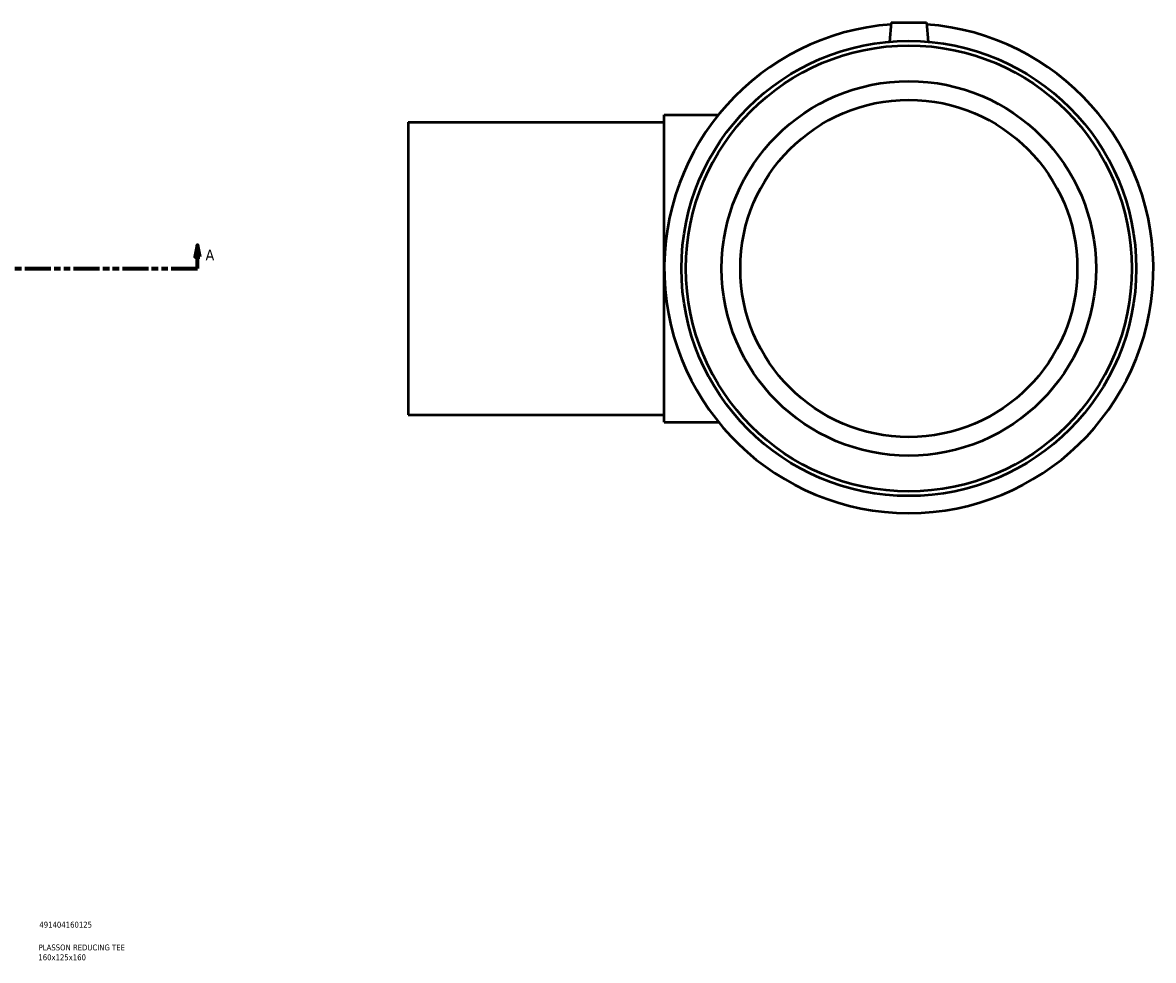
# Model space of a CAD drawing. Header units: millimetres. Extents: x -353 to 1541, y -251 to 1236.
# Tile 6 of 7: x 848 to 1331, y 79 to 480. Entities that reach past the tile are written whole.
import ezdxf

# ---------------------------------------------------------------- set-up
doc = ezdxf.new("R2010")
doc.units = ezdxf.units.MM
doc.linetypes.add('DOUBLE_DASH_CHAIN', pattern=[1.2403, 0.6614, -0.0827, 0.1654, -0.0827, 0.1654, -0.0827])
for name, color, linetype, lineweight in [('Section Line (ANSI)', 7, 'DOUBLE_DASH_CHAIN', 70), ('Title (ISO)', 7, 'Continuous', 50), ('Visible (ANSI)', 7, 'Continuous', 50)]:
    doc.layers.add(name, color=color, linetype=linetype, lineweight=lineweight)
doc.styles.add('Label Text (ANSI)', font='tahoma.ttf')
doc.styles.add('Note Text (ISO)', font='tahoma.ttf')

# ---------------------------------------------------------------- blocks, each defined once
blk = doc.blocks.new('Title Blocks ISO')
at = {"layer": 'Title (ISO)', "color": 232, "true_color": 0xca0064, "style": 'Note Text (ISO)'}
for tag, p in [('PART_NUMBER_001', (34.16, 73.13)), ('DESCRIPTION_001', (33.84, 63.4)), ('DESCRIPTION_002', (33.71, 59.18))]:
    blk.add_attdef(tag, p, '', height=2.5, dxfattribs=at)
blk = doc.blocks.new('2dTransSection0')
at = {"layer": 'Section Line (ANSI)', "linetype": 'Continuous'}
for p, q in [((922.73, 384.68), (921.73, 379.68)), ((922.73, 379.68), (922.73, 384.68)), ((923.73, 379.68), (922.73, 384.68)), ((921.73, 379.68), (923.73, 379.68)), ((922.73, 374.68), (922.73, 379.68)), ((911.48, 374.68), (922.73, 374.68))]:
    blk.add_line(p, q, dxfattribs=at)
at = {"layer": 'Section Line (ANSI)', "linetype": 'DOUBLE_DASH_CHAIN', "ltscale": 16.812849}
blk.add_line((223.33, 374.68), (922.73, 374.68), dxfattribs=at)
at = {"layer": 'Section Line (ANSI)', "linetype": 'Continuous', "flags": 128}
blk.add_lwpolyline([(923.73, 379.68), (922.73, 384.68), (921.73, 379.68), (923.73, 379.68)], dxfattribs=at)
at = {"layer": 'Section Line (ANSI)'}
blk.add_solid([(923.73, 379.68), (922.73, 384.68), (921.73, 379.68), (923.73, 379.68)], dxfattribs=at)
at = {"layer": 'Section Line (ANSI)', "insert": (926.2, 378.18), "char_height": 4.57, "attachment_point": 7, "style": 'Label Text (ANSI)'}
blk.add_mtext('A', dxfattribs=at)

msp = doc.modelspace()

# ---------------------------------------------------------------- linework, layer by layer
at = {"layer": 'Visible (ANSI)'}
for p, q in [((1219.214, 479.677), (1218.5, 471.515)), ((1219.214, 479.677), (1234.214, 479.677)), ((1234.214, 479.677), (1234.928, 471.515)), ((1122.214, 309.052), (1122.214, 440.302)), ((1122.214, 440.302), (1145.39, 440.302)), ((1012.714, 437.177), (1012.714, 312.177)), ((1012.714, 437.177), (1122.214, 437.177)), ((1012.714, 312.177), (1122.214, 312.177)), ((1122.214, 309.052), (1145.39, 309.052))]:
    msp.add_line(p, q, dxfattribs=at)
for radius in [97.185, 95.241, 80, 72]:
    msp.add_circle((1226.714, 374.677), radius, dxfattribs=at)
msp.add_arc((1226.714, 374.677), 104.5, 94.15292, 85.84708, dxfattribs=at)

# ---------------------------------------------------------------- block references
msp.add_blockref('Title Blocks ISO', (821, 20)).add_auto_attribs({'PART_NUMBER_001': '491404160125', 'DESCRIPTION_001': 'PLASSON REDUCING TEE', 'DESCRIPTION_002': '160x125x160'})
at = {"layer": 'Section Line (ANSI)'}
msp.add_blockref('2dTransSection0', (0, 0), dxfattribs=at)

doc.saveas('drawing.dxf')
